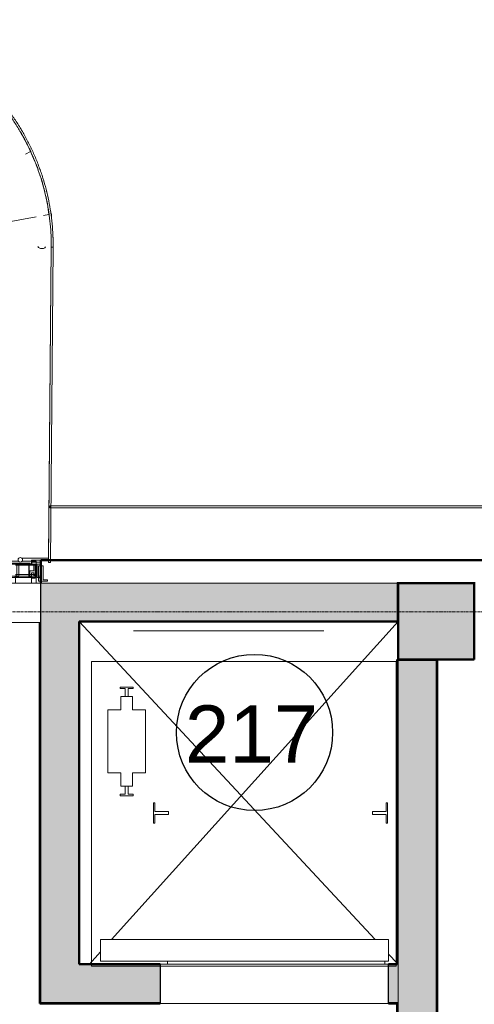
# Model space of a CAD drawing. Header units: millimetres. Extents: x -197461 to 862495, y -970068 to 63888.
# Tile 61 of 253: x -114988 to -112601, y -564164 to -558996. Entities that reach past the tile are written whole.
import ezdxf

# ---------------------------------------------------------------- set-up
doc = ezdxf.new("R2010")
doc.units = ezdxf.units.MM
doc.linetypes.add('Grid Line', pattern=[22.225, 12.7, -3.175, 3.175, -3.175])
doc.linetypes.add('Overhead', pattern=[3.96875, 2.38125, -1.5875])
doc.layers.get('0').update_dxf_attribs({"linetype": 'CONTINUOUS'})
for name, color, linetype, lineweight in [('A-AREA', 32, 'CONTINUOUS', 5), ('A-AREA-IDEN', 252, 'CONTINUOUS', 25), ('A-DETL-GENF', 92, 'CONTINUOUS', 5), ('A-DETL-MEDM', 33, 'CONTINUOUS', 25), ('A-DETL-THIN', 151, 'CONTINUOUS', 5), ('A-Door', 252, 'CONTINUOUS', 0), ('A-Glaz-Curt', 4, 'CONTINUOUS', 0), ('A-MASS', 70, 'CONTINUOUS', 5), ('A-Wall', 252, 'CONTINUOUS', 0), ('A-WALL-PATT', 111, 'CONTINUOUS', 50), ('G-IMPT', 8, 'CONTINUOUS', 5), ('Q-SPCQ', 91, 'CONTINUOUS', 5), ('S-Cols', 52, 'CONTINUOUS', 0), ('S-GRID', 1, 'CONTINUOUS', 9)]:
    doc.layers.add(name, color=color, linetype=linetype, lineweight=lineweight)
doc.styles.add('Arial_3', font='arial.ttf', dxfattribs={"height": 300})

# ---------------------------------------------------------------- blocks, each defined once
blk = doc.blocks.new('KONE_MonoSpace_500_2018-08-31 - KONE_MonoSpace_500_2018-08-31-2084377-Otrā stāva plāns uz atzīmes 3_400')
at = {"layer": 'Q-SPCQ'}
for p, q in [((-1800, 25), (-200, 25)), ((-1800, -1575), (-1800, 25)), ((-1800, -1575), (-1800, 25)), ((-1800, 25), (-200, 25)), ((-200, 25), (-200, -1575)), ((-200, 25), (-200, -1575)), ((-200, -1575), (-1800, -1575)), ((-200, -1575), (-1800, -1575))]:
    blk.add_line(p, q, dxfattribs=at)
blk = doc.blocks.new('KONE_CWT_guiderail - KONE_CWT_guiderail-2125996-Otrā stāva plāns uz atzīmes 3_400')
at = {"layer": 'Q-SPCQ'}
for p, q in [((-7.9, 7.9), (-33.3, 7.9)), ((-33.3, 7.9), (-33.3, 0)), ((-33.3, 0), (33.3, 0)), ((-7.9, 50), (-7.9, 7.9)), ((7.9, 50), (-7.9, 50)), ((7.9, 7.9), (7.9, 50)), ((33.3, 7.9), (7.9, 7.9)), ((33.3, 0), (33.3, 7.9))]:
    blk.add_line(p, q, dxfattribs=at)
blk = doc.blocks.new('KONE_CWT_guiderail - KONE_CWT_guiderail-2125997-Otrā stāva plāns uz atzīmes 3_400')
at = {"layer": 'Q-SPCQ'}
for p, q in [((-7.9, 7.9), (-33.3, 7.9)), ((-33.3, 7.9), (-33.3, 0)), ((-33.3, 0), (33.3, 0)), ((-7.9, 50), (-7.9, 7.9)), ((7.9, 50), (-7.9, 50)), ((7.9, 7.9), (7.9, 50)), ((33.3, 7.9), (7.9, 7.9)), ((33.3, 0), (33.3, 7.9))]:
    blk.add_line(p, q, dxfattribs=at)
blk = doc.blocks.new('KONE_Car_guiderail - KONE_Car_guiderail-2125998-Otrā stāva plāns uz atzīmes 3_400')
at = {"layer": 'Q-SPCQ'}
for p, q in [((53.3, 0), (-53.3, 0)), ((-53.3, 0), (-53.3, -7.9)), ((53.3, -7.9), (53.3, 0)), ((-53.3, -7.9), (-7.9, -7.9)), ((-7.9, -7.9), (-7.9, -80)), ((7.9, -80), (7.9, -7.9)), ((7.9, -7.9), (53.3, -7.9)), ((-7.9, -80), (7.9, -80))]:
    blk.add_line(p, q, dxfattribs=at)
blk = doc.blocks.new('KONE_CWT - KONE_CWT-2126007-Otrā stāva plāns uz atzīmes 3_400')
at = {"layer": 'Q-SPCQ'}
for p, q in [((-30, 235), (-30, 165)), ((-30, 235), (-7.94, 235)), ((7.94, 235), (30, 235)), ((30, 235), (30, 165)), ((-30, 165), (-99, 165)), ((-99, -165), (-99, 165)), ((30, 165), (99, 165)), ((99, 165), (99, -165)), ((-30, -165), (-99, -165)), ((-30, -235), (-30, -165)), ((30, -165), (99, -165)), ((30, -235), (30, -165)), ((-7.94, -235), (-30, -235)), ((30, -235), (7.94, -235))]:
    blk.add_line(p, q, dxfattribs=at)
blk = doc.blocks.new('KONE_LDO_Design_2L_P27 - KONE_LDO_Design_2L_P27-2126009-Otrā stāva plāns uz atzīmes 3_400')
at = {"layer": 'Q-SPCQ'}
for p, q in [((-570, 43.6), (-570, 59.5)), ((570, 59.5), (570, 43.6)), ((-590, -70.4), (-590, 43.6)), ((-590, 43.6), (922, 43.6)), ((922, 43.6), (922, -70.4)), ((922, -70.4), (-590, -70.4))]:
    blk.add_line(p, q, dxfattribs=at)
blk = doc.blocks.new('Door-Opening - 1100x6000-3382747-Otrā stāva plāns uz atzīmes 3_400')
at = {"layer": 'A-DETL-GENF', "linetype": 'Overhead'}
for p, q in [((541.8, 102.5), (-558.2, 102.5)), ((-558.2, -102.5), (541.8, -102.5))]:
    blk.add_line(p, q, dxfattribs=at)
at = {"layer": 'A-DETL-MEDM'}
for p, q in [((-558.2, 102.5), (-558.2, -102.5)), ((541.8, -102.5), (541.8, 102.5))]:
    blk.add_line(p, q, dxfattribs=at)
blk = doc.blocks.new('SchueCal_CurtainWall_3335401 - CurtainWall_3335401-3445430-Otrā stāva plāns uz atzīmes 3_400')
at = {"layer": 'A-Glaz-Curt', "lineweight": 18}
for p, q in [((-550, 214), (-550, 194)), ((-500, 214), (-550, 214)), ((-500, 194), (-500, 214)), ((500, 214), (500, 194)), ((550, 214), (500, 214)), ((550, 194), (550, 214)), ((-537, 185), (-562, 185)), ((-562, 185), (-562, 111)), ((-550, 194), (-500, 194)), ((-501.5, 203.9), (-548.5, 203.9)), ((-548.5, 203.9), (-548.5, 194)), ((-548.5, 194), (-501.5, 194)), ((-537, 105), (-537, 185)), ((-520, 188.7), (-530, 188.7)), ((-530, 188.7), (-530, 140)), ((-520, 140), (-520, 188.7)), ((-494, 189.1), (-512, 189.1)), ((-512, 189.1), (-512, 158.6)), ((-512, 158.6), (-492.5, 158.6)), ((-501.5, 194), (-501.5, 203.9)), ((-486, 199), (-494, 199)), ((-494, 199), (-494, 189.1)), ((-492.5, 158.6), (-492.5, 129.2)), ((-488, 199), (-488, 124)), ((-444, 199), (-488, 199)), ((-486, 124.2), (-486, 199)), ((-444, 190.5), (-444, 199)), ((-434, 190.5), (-444, 190.5)), ((-341, 199), (-439, 199)), ((-439, 199), (-439, 194)), ((-439, 194), (-424, 194)), ((-434, 129), (-434, 190.5)), ((-424, 194), (-424, 132.5)), ((-366, 124), (-366, 194)), ((-366, 194), (-341, 194)), ((-358, 190), (-358, 138)), ((358, 190), (-358, 190)), ((-341, 194), (-341, 199)), ((439, 199), (341, 199)), ((341, 199), (341, 194)), ((341, 194), (366, 194)), ((358, 138), (358, 190)), ((366, 194), (366, 124)), ((424, 194), (439, 194)), ((424, 132.5), (424, 194)), ((444, 190.5), (434, 190.5)), ((434, 190.5), (434, 129)), ((439, 194), (439, 199)), ((488, 199), (444, 199)), ((444, 199), (444, 190.5)), ((486, 199), (486, 124.2)), ((494, 199), (486, 199)), ((488, 124), (488, 199)), ((492.5, 129.2), (492.5, 158.6)), ((492.5, 158.6), (512, 158.6)), ((494, 189.1), (494, 199)), ((512, 189.1), (494, 189.1)), ((500, 194), (550, 194)), ((548.5, 203.9), (501.5, 203.9)), ((501.5, 203.9), (501.5, 194)), ((501.5, 194), (548.5, 194)), ((512, 158.6), (512, 189.1)), ((530, 188.7), (520, 188.7)), ((520, 188.7), (520, 140)), ((530, 140), (530, 188.7)), ((562, 185), (537, 185)), ((537, 185), (537, 105)), ((548.5, 194), (548.5, 203.9)), ((562, 111), (562, 185)), ((-562, 111), (-585, 111)), ((-585, 111), (-585, 105)), ((-585, 105), (-537, 105)), ((-550, 130), (-550, 122)), ((-537.6, 130), (-550, 130)), ((-530, 124), (-550, 124)), ((-550, 124), (-550, 93)), ((-550, 122), (-537.6, 122)), ((-537.6, 122), (-537.6, 130)), ((-520, 140), (-530, 140)), ((-530, 140), (-530, 124)), ((-530, 140), (-520, 140)), ((-520, 124), (-520, 140)), ((-500, 124), (-520, 124)), ((-512.4, 134), (-519.9, 134)), ((-519.9, 134), (-519.9, 120.6)), ((-519.9, 120.6), (-500, 120.6)), ((-500, 148), (-512.4, 148)), ((-512.4, 148), (-512.4, 134)), ((-500, 120.6), (-500, 148)), ((-500, 93), (-500, 124)), ((-492.5, 129.2), (-498, 129.2)), ((-498, 129.2), (-498, 124.2)), ((-498, 124.2), (-486, 124.2)), ((-488, 124), (-419, 124)), ((-419, 129), (-434, 129)), ((-424, 132.5), (-414, 132.5)), ((-419, 124), (-419, 129)), ((-414, 132.5), (-414, 124)), ((-414, 124), (-366, 124)), ((-369.1, 139.5), (-370, 139.5)), ((-370, 139.5), (-370, 134)), ((-370, 134), (-366, 124)), ((-344, 127), (-369.1, 139.5)), ((-366, 124), (-344, 124)), ((-358, 138), (358, 138)), ((-344, 124), (-344, 127)), ((369.1, 139.5), (344, 127)), ((344, 127), (344, 124)), ((344, 124), (366, 124)), ((366, 124), (370, 134)), ((366, 124), (414, 124)), ((370, 139.5), (369.1, 139.5)), ((370, 134), (370, 139.5)), ((414, 124), (414, 132.5)), ((414, 132.5), (424, 132.5)), ((419, 129), (419, 124)), ((434, 129), (419, 129)), ((419, 124), (488, 124)), ((486, 124.2), (498, 124.2)), ((498, 129.2), (492.5, 129.2)), ((498, 124.2), (498, 129.2)), ((512.4, 148), (500, 148)), ((500, 148), (500, 120.6)), ((520, 124), (500, 124)), ((500, 124), (500, 93)), ((500, 120.6), (519.9, 120.6)), ((512.4, 134), (512.4, 148)), ((519.9, 134), (512.4, 134)), ((519.9, 120.6), (519.9, 134)), ((530, 140), (520, 140)), ((520, 140), (520, 124)), ((520, 140), (530, 140)), ((530, 124), (530, 140)), ((550, 124), (530, 124)), ((537, 105), (585, 105)), ((550, 130), (537.6, 130)), ((537.6, 130), (537.6, 122)), ((537.6, 122), (550, 122)), ((550, 122), (550, 130)), ((550, 93), (550, 124)), ((585, 111), (562, 111)), ((585, 105), (585, 111))]:
    blk.add_line(p, q, dxfattribs=at)
for start, end in [(0, 180), (180, 360)]:
    blk.add_arc((442, 216.3), 12, start, end, dxfattribs=at)
at = {"layer": 'G-IMPT'}
for p, q in [((-270.5, 280), (-401.5, 280)), ((-401.5, 280), (-401.5, 213)), ((-381.5, 260), (-270.5, 260)), ((-381.5, 213), (-381.5, 260)), ((-270.5, 270), (-270.5, 278.7)), ((-270.5, 261.3), (-270.5, 270)), ((-525, 194), (-525, 209)), ((-525, 209), (-407.4, 209)), ((-407.8, 213), (-407.8, 199)), ((-375.3, 213), (-407.8, 213)), ((-407.8, 213), (-407.8, 199)), ((-375.6, 209), (433, 209)), ((-375.3, 199), (-375.3, 213)), ((-375.3, 213), (-375.3, 199)), ((451, 209), (525, 209)), ((525, 209), (525, 194)), ((-399.5, 194), (-525, 194)), ((-525, 140), (-525, 188.7)), ((-525, 188.7), (-417, 188.7)), ((-424, 194), (-424, 188.7)), ((-407.8, 199), (-375.3, 199)), ((-402, 198.8), (-402, 197)), ((-402, 198.8), (-396.8, 198.8)), ((-381, 198.8), (-402, 198.8)), ((-399.7, 197), (-402, 197)), ((-402, 197), (-399.7, 197)), ((-400, 196), (-400, 124)), ((-381, 197), (-399.7, 197)), ((-399.7, 197), (-397.1, 197)), ((-399.7, 197), (-399.4, 193)), ((-399.6, 195), (-399.7, 197)), ((-381, 197), (-399.7, 197)), ((-396.5, 196), (-399.6, 196)), ((-399.4, 193), (-383.1, 193)), ((-396.4, 198.5), (-399, 198.5)), ((-399, 198.5), (-396.4, 198.5)), ((-399, 198), (-395.3, 198)), ((-395.3, 198), (-399, 198)), ((-399, 197), (-384, 197)), ((-384, 197), (-399, 197)), ((-397.4, 196.8), (-393.1, 196.8)), ((-393.1, 196.8), (-397.4, 196.8)), ((-397.1, 197), (-384.3, 197)), ((-384.3, 197), (-397.1, 197)), ((-394.4, 193), (-396.6, 193)), ((-392.6, 196.8), (-392.6, 196.8)), ((-386.5, 196), (-391.2, 196)), ((-387.8, 198), (-384, 198)), ((-384, 198), (-387.8, 198)), ((-384, 198.5), (-387.1, 198.5)), ((-387.1, 198.5), (-384, 198.5)), ((-386.3, 198.8), (-381, 198.8)), ((-383.4, 196), (-383.4, 196)), ((-383, 124), (-383, 196)), ((-381.3, 193), (-381, 197)), ((-381, 197), (-381, 198.8)), ((-341, 199), (-375.3, 199)), ((-366, 138), (-366, 194)), ((-366, 194), (-341, 194)), ((358, 190), (-358, 190)), ((-341, 194), (-341, 199)), ((-341, 199), (341, 199)), ((-341, 194), (341, 194)), ((341, 194), (341, 199)), ((341, 199), (397, 199)), ((366, 194), (341, 194)), ((366, 138), (366, 194)), ((525, 194), (397, 194)), ((417, 188.7), (525, 188.7)), ((424, 188.7), (424, 194)), ((525, 140), (525, 188.7)), ((-525, 130), (-525, 140)), ((-525, 140), (-417, 140)), ((-525, 140), (-417, 140)), ((-525, 93), (-525, 130)), ((-525, 130), (-399.6, 130)), ((-417, 132.5), (-414, 132.5)), ((-415.8, 124), (-367.3, 124)), ((-415.8, 124), (-415.8, 93)), ((-414, 132.5), (-414, 130)), ((-367.3, 93), (-367.3, 124)), ((-366, 127), (-366, 139.5)), ((-366, 124), (-366, 127)), ((-366, 127), (366, 127)), ((-366, 124), (366, 124)), ((366, 139.5), (366, 127)), ((366, 127), (366, 124)), ((367.3, 124), (415.8, 124)), ((367.3, 124), (367.3, 93)), ((397, 130), (525, 130)), ((414, 130), (414, 132.5)), ((414, 132.5), (417, 132.5)), ((415.8, 93), (415.8, 124)), ((417, 140), (525, 140)), ((417, 140), (525, 140)), ((525, 140), (525, 130)), ((525, 130), (525, 93)), ((367.3, 102.2), (-367.3, 102.2))]:
    blk.add_line(p, q, dxfattribs=at)
at = {"layer": 'G-IMPT', "flags": 128}
for points in [[(-401.5, 280), (-398.6, 277.1), (-391.5, 270)], [(-391.5, 270), (-398.6, 277.1), (-401.5, 280)], [(-381.5, 260), (-384.4, 262.9), (-391.5, 270)], [(-391.5, 270), (-384.4, 262.9), (-381.5, 260)], [(-402, 198.8), (-402, 198.9), (-402, 198.9), (-402, 198.9), (-402, 198.9), (-402, 198.9), (-402, 198.9), (-402, 198.9), (-402, 198.9), (-402, 198.9), (-402, 198.9), (-402, 198.9), (-402, 198.9), (-402, 198.9), (-402, 198.9), (-402, 198.9), (-402, 198.9), (-402, 198.9), (-402, 198.9)], [(-381, 199), (-381, 198.9), (-381, 198.9), (-381, 198.9), (-381, 198.9), (-381, 198.9), (-381, 198.9), (-381, 198.9), (-381, 198.9), (-381, 198.9), (-381, 198.9), (-381, 198.9), (-381, 198.9), (-381, 198.9), (-381, 198.9), (-381, 198.9), (-381, 198.9), (-381, 198.9), (-381, 198.9)]]:
    blk.add_lwpolyline(points, dxfattribs=at)
at = {"layer": 'G-IMPT'}
for start, end in [(0, 180), (180, 360)]:
    blk.add_arc((442, 216.3), 12, start, end, dxfattribs=at)
for points in [[(-397.4, 196.8), (-397.3, 197), (-397.2, 197), (-397.1, 197)], [(-397.1, 197), (-397.2, 197), (-397.3, 197), (-397.4, 196.8)]]:
    blk.add_open_spline(points, degree=3, dxfattribs=at)
blk = doc.blocks.new('SchueCal_CurtainWall_3335401 - Type 1-3526698-Otrā stāva plāns uz atzīmes 3_400')
blk.add_blockref('SchueCal_CurtainWall_3335401 - CurtainWall_3335401-3445430-Otrā stāva plāns uz atzīmes 3_400', (0, 0))
blk = doc.blocks.new('Door-Opening - 1530x2510-3755639-Otrā stāva plāns uz atzīmes 3_400')
at = {"layer": 'A-DETL-GENF', "linetype": 'Overhead'}
for p, q in [((591.8, 102.5), (-608.2, 102.5)), ((-608.2, -102.5), (591.8, -102.5))]:
    blk.add_line(p, q, dxfattribs=at)
at = {"layer": 'A-DETL-MEDM'}
for p, q in [((-608.2, 102.5), (-608.2, -102.5)), ((591.8, -102.5), (591.8, 102.5))]:
    blk.add_line(p, q, dxfattribs=at)
blk = doc.blocks.new('PBL_telpnu_numeracija_0001 - PBL telpas NUMERĀCIJA-1342367-Otrā stāva plāns uz atzīmes 3_400')
at = {"layer": 'A-AREA-IDEN'}
blk.add_circle((0.034, 0.024), 2.733, dxfattribs=at)

msp = doc.modelspace()

# ---------------------------------------------------------------- hatches: boundary and pattern name
at = {"layer": 'A-Wall', "true_color": 0x636466}
msp.add_hatch(color=251, dxfattribs=at).paths.add_polyline_path([(-114876.17628, -564159.29896), (-114876.17628, -562159.39191), (-114881.17628, -562159.39191), (-114881.17628, -564159.29896), (-114877.47291, -564159.29896)], flags=0)
h = msp.add_hatch(color=251, dxfattribs=at)
h.paths.add_polyline_path([(-113000.97295, -568249.39191), (-113000.9282, -568249.39191), (-113000.97295, -567924.42702), (-113005.9282, -567924.42702), (-113005.9282, -568249.39191)], flags=0)
h.paths.add_polyline_path([(-113000.9282, -566924.42702), (-113000.96639, -564159.29896), (-113005.9282, -564159.29896), (-113005.9282, -566924.42702), (-113000.97295, -566924.42702)], flags=0)
h.paths.add_polyline_path([(-113000.9282, -563954.29896), (-113000.9282, -562359.39191), (-112800.9282, -562359.39191), (-112801.08522, -562354.39191), (-113005.9282, -562354.39191), (-113005.9282, -563954.29896)], flags=0)
h = msp.add_hatch(color=251, dxfattribs=at)
h.paths.add_polyline_path([(-112795.94642, -568249.39191), (-112795.9282, -568249.39191), (-112795.94642, -567924.42702), (-112800.9282, -567924.42702), (-112800.9282, -568249.39191)], flags=0)
h.paths.add_polyline_path([(-112800.9282, -566924.42702), (-112795.9282, -566924.42702), (-112795.9282, -562354.39191), (-112800.9282, -562354.39676), (-112800.9282, -566616.20981)], flags=0)
h = msp.add_hatch(color=251, dxfattribs=at)
h.paths.add_polyline_path([(-113000.9282, -564159.29896), (-113001.28985, -564154.29896), (-113050.9282, -564154.29896), (-113050.9282, -564159.29896), (-113000.96639, -564159.29896)], flags=0)
h.paths.add_polyline_path([(-114676.17628, -564159.29896), (-114624.16812, -564159.29896), (-114250.9282, -564159.29896), (-114250.9282, -564154.29896), (-114876.17628, -564154.57279), (-114876.16378, -564159.29865), (-114686.80749, -564159.29896)], flags=0)
h.paths.add_polyline_path([(-114876.10735, -564154.32154), (-114876.09613, -564154.32019), (-114852.56977, -564154.32154)], flags=0)
at = {"layer": 'A-WALL-PATT', "lineweight": 18, "true_color": 0x636466}
msp.add_hatch(color=251, dxfattribs=at).paths.add_polyline_path([(-113005.96639, -562154.39191), (-113005.96639, -561954.39191), (-114876.17628, -561954.39191), (-114876.09613, -562154.39191), (-113066.73479, -562154.39191)], flags=0)
at = {"layer": 'A-WALL-PATT', "true_color": 0x636466}
msp.add_hatch(color=251, dxfattribs=at).paths.add_polyline_path([(-114676.17628, -564154.29896), (-114676.17628, -562154.40175), (-114876.17628, -562154.40175), (-114876.09613, -564154.29896), (-114740.75716, -564154.29896)], flags=0)
h = msp.add_hatch(color=251, dxfattribs=at)
h.paths.add_polyline_path([(-112800.9282, -568249.39191), (-112801.08522, -567924.42702), (-113000.9282, -567924.42702), (-113000.9282, -568249.39191), (-112801.08522, -568249.39191)], flags=0)
h.paths.add_polyline_path([(-112805.96639, -566924.42702), (-112800.9282, -566924.42702), (-112801.08522, -562359.39191), (-113000.9282, -562359.39191), (-113000.9282, -566924.42702), (-112894.37257, -566924.42702)], flags=0)
h = msp.add_hatch(color=251, dxfattribs=at)
h.paths.add_polyline_path([(-113050.9282, -564154.29896), (-113000.9282, -564154.29896), (-113000.96639, -563954.29896), (-113050.9282, -563954.43041), (-113050.9282, -564052.08503)], flags=0)
h.paths.add_polyline_path([(-114334.91658, -564154.29896), (-114250.9282, -564154.29896), (-114250.9282, -563954.29896), (-114676.17628, -563954.43041), (-114676.15178, -564154.29896), (-114625.77707, -564154.29896)], flags=0)
at = {"layer": 'S-Cols', "true_color": 0x636466}
msp.add_hatch(color=251, dxfattribs=at).paths.add_polyline_path([(-113000.9282, -562354.39191), (-112600.96639, -562354.20249), (-112600.96639, -561954.39191), (-113000.96639, -561954.39191), (-113000.96639, -562354.39191)], flags=0)

# ---------------------------------------------------------------- linework, layer by layer
at = {"layer": 'A-AREA', "color": 251, "true_color": 0x636466}
msp.add_line((-114390.96639, -562204.39191), (-113390.96639, -562204.39191), dxfattribs=at)
at = {"layer": 'A-DETL-THIN', "color": 251, "true_color": 0x636466}
for p, q in [((-113121.90008, -563824.39191), (-114676.10367, -562154.38321)), ((-114504.95497, -563824.39191), (-113000.96639, -562154.42463)), ((-114621.95052, -563954.29896), (-114562.96639, -563888.80541)), ((-113005.91166, -563949.02272), (-113050.96639, -563900.61092))]:
    msp.add_line(p, q, dxfattribs=at)
at = {"layer": 'A-MASS', "color": 251, "true_color": 0x636466}
for p, q in [((-114957.64403, -559701.79876), (-114930.67293, -559687.88137)), ((-115906.7122, -560215.40842), (-114901.90467, -560030.61704)), ((-114863.46357, -560023.54744), (-114833.97178, -560018.12369)), ((-114820.24617, -560014.65011), (-114823.63276, -560014.97342)), ((-114820.48008, -560041.03604), (-114820.24617, -560014.65011)), ((-114836.2788, -561823.12615), (-114821.79404, -560189.24948)), ((-114975.47581, -561823.12615), (-114836.2788, -561823.12615))]:
    msp.add_line(p, q, dxfattribs=at)
at = {"layer": 'A-MASS', "color": 251, "lineweight": 18, "true_color": 0x636466}
for p, q in [((-114821.77238, -560189.24879), (-114836.11087, -561844.4067)), ((-114826.11126, -561844.49532), (-114811.77277, -560189.33741)), ((-114822.24737, -560189.24482), (-114812.24842, -560189.34772)), ((-114811.77277, -560189.33741), (-114821.77238, -560189.24879)), ((-114828.96623, -561548.41289), (-114828.96623, -561558.41289)), ((-112342.96578, -561548.41289), (-114828.96623, -561548.41289)), ((-114828.96623, -561558.41289), (-112342.96578, -561558.41289)), ((-114836.11087, -561844.4067), (-114826.11126, -561844.49532))]:
    msp.add_line(p, q, dxfattribs=at)
at = {"layer": 'A-MASS', "color": 251, "true_color": 0x636466}
for centre, start, end in [((-115932.86138, -560137.86903), 24.18032051, 29.7493342), ((-115930.30892, -560142.05474), 24.78977369, 29.14652657), ((-115923.62739, -560157.84214), 19.86254457, 25.32761164), ((-115930.30892, -560142.05474), 21.33216958, 23.77867822), ((-115923.62739, -560157.84214), 13.64115697, 18.72830215), ((-115921.61273, -560166.61227), 14.40174976, 16.3983547), ((-115923.62739, -560157.84214), 7.30674304, 12.97081297), ((-115921.61273, -560166.61227), 10.02238504, 12.48108173), ((-115921.61273, -560166.61227), 7.93607331, 9.12206402)]:
    msp.add_arc(centre, 1098.57661, start, end, dxfattribs=at)
msp.add_ellipse((-114872.00127, -560186.97835), major_axis=(-19.97941, 0.90727), ratio=0.5239847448, start_param=0, end_param=3.1415926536, dxfattribs=at)
at = {"layer": 'A-MASS', "color": 251, "lineweight": 18, "true_color": 0x636466}
for points in [[(-114812.24842, -560189.34772), (-114812.03792, -560168.9214), (-114812.67118, -560128.05836), (-114816.80931, -560066.89535), (-114824.16699, -560006.03512), (-114834.74882, -559945.65243), (-114848.47544, -559885.9067), (-114865.27882, -559826.95262), (-114885.08906, -559768.94004), (-114907.8387, -559712.01603), (-114933.46184, -559656.32637), (-114961.89374, -559602.0168), (-114993.07011, -559549.23456), (-115026.92667, -559498.12975), (-115063.3963, -559448.85513), (-115102.4127, -559401.57069), (-115143.88768, -559356.42785), (-115187.6685, -559313.51845), (-115233.61402, -559272.93588), (-115281.58432, -559234.76848), (-115331.44305, -559199.10345), (-115383.05591, -559166.02776), (-115436.28954, -559135.62901), (-115491.01028, -559107.99621), (-115547.08296, -559083.22077), (-115604.36866, -559061.39496), (-115662.72512, -559042.61687), (-115721.99723, -559026.96886), (-115782.00694, -559014.44642), (-115842.58478, -559005.05169), (-115903.56521, -558998.78341), (-115964.78625, -558995.64122), (-116026.08789, -558995.62563), (-116087.31057, -558998.73822), (-116148.29378, -559004.98158), (-116208.87449, -559014.35946), (-116268.88602, -559026.87459), (-116328.15602, -559042.532), (-116386.50891, -559061.31978), (-116443.79687, -559083.1387), (-116499.8761, -559107.89868), (-116554.60788, -559135.50916), (-116607.85608, -559165.88219), (-116659.48579, -559198.93165), (-116709.36195, -559234.57257), (-116757.34816, -559272.72038), (-116803.30536, -559313.2901), (-116847.09182, -559356.1941), (-116888.5604, -559401.34318), (-116927.56799, -559448.63424), (-116964.04296, -559497.90443), (-116997.91315, -559548.99991), (-117029.1107, -559601.76942), (-117057.5687, -559656.06525), (-117083.22022, -559711.74195), (-117105.99766, -559768.65501), (-117125.83208, -559826.65956), (-117142.65257, -559885.60899), (-117156.38719, -559945.35313), (-117166.96108, -560005.73749), (-117174.30721, -560066.59853), (-117178.45199, -560127.76058), (-117179.41804, -560189.05499), (-117177.22986, -560250.31772), (-117171.91092, -560311.38823), (-117163.4835, -560372.10789), (-117151.96874, -560432.31852), (-117137.3869, -560491.86096), (-117119.75752, -560550.57356), (-117099.10104, -560608.29106), (-117075.4384, -560664.84327), (-117048.79945, -560720.05556), (-117019.30072, -560773.79383), (-116987.05325, -560825.92866), (-116952.1667, -560876.33541), (-116914.74799, -560924.89196), (-116874.90186, -560971.47722), (-116832.7317, -561015.96978), (-116788.34053, -561058.2469), (-116741.83206, -561098.1834), (-116693.31249, -561135.65133), (-116642.89141, -561170.5194), (-116590.68678, -561202.65505), (-116536.86773, -561232.00609), (-116481.59757, -561258.52304), (-116425.03578, -561282.15941), (-116367.3384, -561302.86965), (-116308.65921, -561320.60809), (-116249.1511, -561335.32806), (-116188.96708, -561346.982), (-116128.26314, -561355.52149), (-116067.19545, -561360.89787), (-116026.35638, -561362.34105), (-116005.93008, -561362.51979)], [(-116005.84267, -561352.52017), (-116026.09753, -561352.34311), (-116066.59386, -561350.91149), (-116127.14447, -561345.57886), (-116187.33541, -561337.11001), (-116247.01051, -561325.55386), (-116306.01571, -561310.95857), (-116364.19917, -561293.37103), (-116421.40931, -561272.83696), (-116477.49353, -561249.40127), (-116532.297, -561223.10892), (-116585.66138, -561194.00591), (-116637.42493, -561162.14117), (-116687.41916, -561127.5671), (-116735.52789, -561090.41498), (-116781.64242, -561050.81532), (-116825.65768, -561008.89505), (-116867.47101, -560964.77837), (-116906.98043, -560918.58701), (-116944.08344, -560870.44123), (-116978.67594, -560820.46093), (-117010.65173, -560768.76709), (-117039.9018, -560715.48324), (-117066.31597, -560660.7374), (-117089.77811, -560604.66333), (-117110.25918, -560547.43352), (-117127.73854, -560489.21707), (-117142.19619, -560430.17782), (-117153.613, -560370.47607), (-117161.96917, -560310.26962), (-117167.24376, -560249.71525), (-117169.41439, -560188.97022), (-117168.45752, -560128.1937), (-117164.34861, -560067.54848), (-117157.06496, -560007.20159), (-117146.58026, -559947.32812), (-117132.96107, -559888.08931), (-117116.28193, -559829.63858), (-117096.61439, -559772.1247), (-117074.02898, -559715.69293), (-117048.59428, -559660.48676), (-117020.37737, -559606.64941), (-116989.44431, -559554.32527), (-116955.86127, -559503.66092), (-116919.69536, -559454.8066), (-116881.01785, -559407.91486), (-116839.90006, -559363.14789), (-116796.48348, -559320.60712), (-116750.91436, -559280.38105), (-116703.33336, -559242.55632), (-116653.8785, -559207.21701), (-116602.68517, -559174.44674), (-116549.88727, -559144.32968), (-116495.61846, -559116.95149), (-116440.01362, -559092.39961), (-116383.21031, -559070.76412), (-116325.3509, -559052.13451), (-116266.58248, -559036.60959), (-116207.07839, -559024.20074), (-116147.00984, -559014.90281), (-116086.54209, -559008.71286), (-116025.83683, -559005.62692), (-115965.0532, -559005.64216), (-115904.34938, -559008.75693), (-115843.88408, -559014.97101), (-115783.81796, -559024.28501), (-115724.31533, -559036.7004), (-115665.54415, -559052.21531), (-115607.68153, -559070.83431), (-115550.88044, -559092.47581), (-115495.28212, -559117.04225), (-115441.02417, -559144.44191), (-115388.24054, -559174.58395), (-115337.06361, -559207.37989), (-115287.62556, -559242.74278), (-115240.05974, -559280.58664), (-115194.50154, -559320.82513), (-115151.08992, -559363.37079), (-115109.96496, -559408.13121), (-115071.27853, -559455.01523), (-115035.11749, -559503.87319), (-115001.54753, -559554.54609), (-114970.63501, -559606.88237), (-114942.44349, -559660.73303), (-114917.03644, -559715.95199), (-114894.47801, -559772.39462), (-114874.83377, -559829.9165), (-114858.17086, -559888.37187), (-114844.55884, -559947.61214), (-114834.06537, -560007.48404), (-114826.76946, -560067.829), (-114822.66633, -560128.47502), (-114822.03859, -560168.99172), (-114822.24737, -560189.24482)]]:
    msp.add_open_spline(points, degree=3, dxfattribs=at)
at = {"layer": 'A-MASS', "color": 251, "true_color": 0x636466}
for points, knots in [([(-114978.34166, -559574.43062), (-114979.77133, -559572.01704), (-114982.23354, -559567.89356), (-114984.72056, -559563.78514), (-114985.7592, -559562.07906)], [0.279472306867, 0.279472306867, 0.279472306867, 0.279472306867, 0.280701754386, 0.2815771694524, 0.2815771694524, 0.2815771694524, 0.2815771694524]), ([(-114922.48773, -559680.50604), (-114923.64505, -559678.01322), (-114925.57869, -559673.88538), (-114927.53581, -559669.76864), (-114928.3166, -559668.13582)], [0.2619536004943, 0.2619536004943, 0.2619536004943, 0.2619536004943, 0.2631578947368, 0.2639509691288, 0.2639509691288, 0.2639509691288, 0.2639509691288]), ([(-114877.54432, -559791.49937), (-114878.41296, -559789.00236), (-114879.82326, -559784.99118), (-114881.25492, -559780.98754), (-114881.79943, -559779.47445)], [0.2444554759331, 0.2444554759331, 0.2444554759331, 0.2444554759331, 0.2456140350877, 0.2463187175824, 0.2463187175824, 0.2463187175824, 0.2463187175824]), ([(-114812.6974, -560142.30857), (-114812.75519, -560140.34699), (-114812.84631, -560137.49626), (-114812.94777, -560134.64591), (-114812.98044, -560133.75676)], [0.1921222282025, 0.1921222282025, 0.1921222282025, 0.1921222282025, 0.1929824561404, 0.1933724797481, 0.1933724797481, 0.1933724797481, 0.1933724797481])]:
    msp.add_open_spline(points, degree=3, knots=knots, dxfattribs=at)
for points in [[(-114944.38081, -559657.9737), (-114942.00081, -559662.78278), (-114939.65362, -559667.60791), (-114937.33913, -559672.44873)], [(-114909.30236, -559735.74577), (-114902.93917, -559751.31937), (-114896.89992, -559767.0299), (-114891.19429, -559782.86172)], [(-114857.65111, -559892.52953), (-114857.24295, -559894.13991), (-114856.83815, -559895.75119), (-114856.43671, -559897.36333)], [(-114850.50896, -559922.34428), (-114849.79286, -559925.51693), (-114849.08976, -559928.69267), (-114848.39978, -559931.87134)], [(-114843.98036, -559906.24018), (-114844.87833, -559902.47508), (-114845.79487, -559898.71433), (-114846.72989, -559894.95813)], [(-114835.28014, -560003.01913), (-114834.68118, -560006.95677), (-114834.10223, -560010.89776), (-114833.54434, -560014.84145)], [(-114823.38811, -560015.26067), (-114823.47269, -560014.65562), (-114823.55774, -560014.05063), (-114823.64328, -560013.44572)]]:
    msp.add_open_spline(points, degree=3, dxfattribs=at)
at = {"layer": 'A-Wall', "color": 251, "lineweight": 50, "true_color": 0x636466}
for p, q in [((-112350.96639, -561833.39191), (-114876.17628, -561833.39191)), ((-114876.17628, -561833.39191), (-114876.17628, -561954.39191)), ((-114881.17628, -562159.39191), (-114881.17628, -564159.29896)), ((-114676.17628, -562154.39191), (-113005.96639, -562154.39191)), ((-114676.17628, -563954.29896), (-114676.17628, -562154.40175)), ((-112795.9282, -562354.39191), (-113005.9282, -562354.39191)), ((-113005.9282, -562354.39191), (-113005.9282, -563954.29896)), ((-112795.9282, -566924.42702), (-112795.9282, -562354.39191)), ((-114250.9282, -563954.29896), (-114676.17628, -563954.29896)), ((-113005.9282, -563954.29896), (-113050.9282, -563954.29896)), ((-114881.17628, -564159.29896), (-114250.9282, -564159.29896)), ((-113050.9282, -564159.29896), (-113005.9282, -564159.29896)), ((-113005.9282, -564159.29896), (-113005.9282, -566924.42702))]:
    msp.add_line(p, q, dxfattribs=at)
at = {"layer": 'A-Wall', "color": 251, "lineweight": 5, "true_color": 0x636466}
for p, q in [((-112350.96639, -561834.39191), (-114876.17628, -561834.39191)), ((-113005.96639, -561954.39191), (-114876.17628, -561954.39191)), ((-114876.17628, -561954.39191), (-113005.96639, -561954.39191)), ((-114876.17628, -564154.29896), (-114876.17628, -562159.39191)), ((-113000.9282, -562359.39191), (-112800.9282, -562359.39191)), ((-113000.9282, -562359.39191), (-113000.9282, -566924.42702)), ((-112800.9282, -562359.39191), (-112800.9282, -566924.42702)), ((-113005.9282, -563954.29896), (-113000.9282, -563954.29896)), ((-114250.9282, -564154.29896), (-114876.17628, -564154.29896)), ((-113000.9282, -564154.29896), (-113050.9282, -564154.29896)), ((-113005.9282, -564159.29896), (-113000.9282, -564159.29896))]:
    msp.add_line(p, q, dxfattribs=at)
at = {"layer": 'A-Wall', "color": 251, "true_color": 0x636466}
for p, q in [((-113005.96639, -562154.39191), (-113005.96639, -561949.39191)), ((-113005.96639, -561949.39191), (-112595.96639, -561949.39191))]:
    msp.add_line(p, q, dxfattribs=at)
at = {"layer": 'S-Cols', "color": 251, "lineweight": 50, "true_color": 0x636466}
for p, q in [((-113000.96639, -561954.39191), (-113000.96639, -562354.39191)), ((-112600.96639, -561954.39191), (-113000.96639, -561954.39191)), ((-112600.96639, -562354.39191), (-112600.96639, -561954.39191)), ((-113000.96639, -562354.39191), (-112600.96639, -562354.39191))]:
    msp.add_line(p, q, dxfattribs=at)
at = {"layer": 'S-GRID', "color": 251, "linetype": 'Grid Line', "true_color": 0x636466}
msp.add_line((-84476.21451, -562104.39191), (-124800.96639, -562104.39191), dxfattribs=at)

# ---------------------------------------------------------------- block references
at = {"layer": 'A-AREA-IDEN', "color": 251, "true_color": 0x636466, "xscale": 149.9999999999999, "yscale": 149.9999999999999, "zscale": 149.9999999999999}
msp.add_blockref('PBL_telpnu_numeracija_0001 - PBL telpas NUMERĀCIJA-1342367-Otrā stāva plāns uz atzīmes 3_400', (-113759.81923, -562741.05397), dxfattribs=at)
at = {"layer": 'A-Door', "color": 251, "true_color": 0x636466}
for name, p in [('Door-Opening - 1100x6000-3382747-Otrā stāva plāns uz atzīmes 3_400', (-115417.98763, -562056.89191)), ('Door-Opening - 1530x2510-3755639-Otrā stāva plāns uz atzīmes 3_400', (-113642.73955, -564056.79896))]:
    msp.add_blockref(name, p, dxfattribs=at)
at = {"layer": 'A-Glaz-Curt', "color": 251, "true_color": 0x636466}
msp.add_blockref('SchueCal_CurtainWall_3335401 - Type 1-3526698-Otrā stāva plāns uz atzīmes 3_400', (-115426.17628, -562047.39191), dxfattribs=at)
at = {"layer": 'Q-SPCQ', "color": 251, "true_color": 0x636466}
for name, p in [('KONE_MonoSpace_500_2018-08-31 - KONE_MonoSpace_500_2018-08-31-2084377-Otrā stāva plāns uz atzīmes 3_400', (-112810.96639, -562389.39191)), ('KONE_CWT - KONE_CWT-2126007-Otrā stāva plāns uz atzīmes 3_400', (-114425.96639, -562784.39191)), ('KONE_CWT_guiderail - KONE_CWT_guiderail-2125996-Otrā stāva plāns uz atzīmes 3_400', (-114425.96639, -563069.39191))]:
    msp.add_blockref(name, p, dxfattribs=at)
for name, p, rotation in [('KONE_CWT_guiderail - KONE_CWT_guiderail-2125997-Otrā stāva plāns uz atzīmes 3_400', (-114425.96639, -562499.39191), 180), ('KONE_Car_guiderail - KONE_Car_guiderail-2125998-Otrā stāva plāns uz atzīmes 3_400', (-114285.96639, -563159.39191), 90.00000000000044), ('KONE_Car_guiderail - KONE_Car_guiderail-2125998-Otrā stāva plāns uz atzīmes 3_400', (-113055.96639, -563159.39191), 270), ('KONE_LDO_Design_2L_P27 - KONE_LDO_Design_2L_P27-2126009-Otrā stāva plāns uz atzīmes 3_400', (-113640.96639, -563894.83573), 180)]:
    msp.add_blockref(name, p, dxfattribs=dict(at, rotation=rotation))

# ---------------------------------------------------------------- texts
at = {"layer": 'A-AREA-IDEN', "color": 251, "lineweight": 9, "true_color": 0x636466, "insert": (-114119.93933, -562595.17479), "char_height": 300, "width": 865.8225, "attachment_point": 1, "style": 'Arial_3'}
msp.add_mtext('217', dxfattribs=at)

doc.saveas('drawing.dxf')
